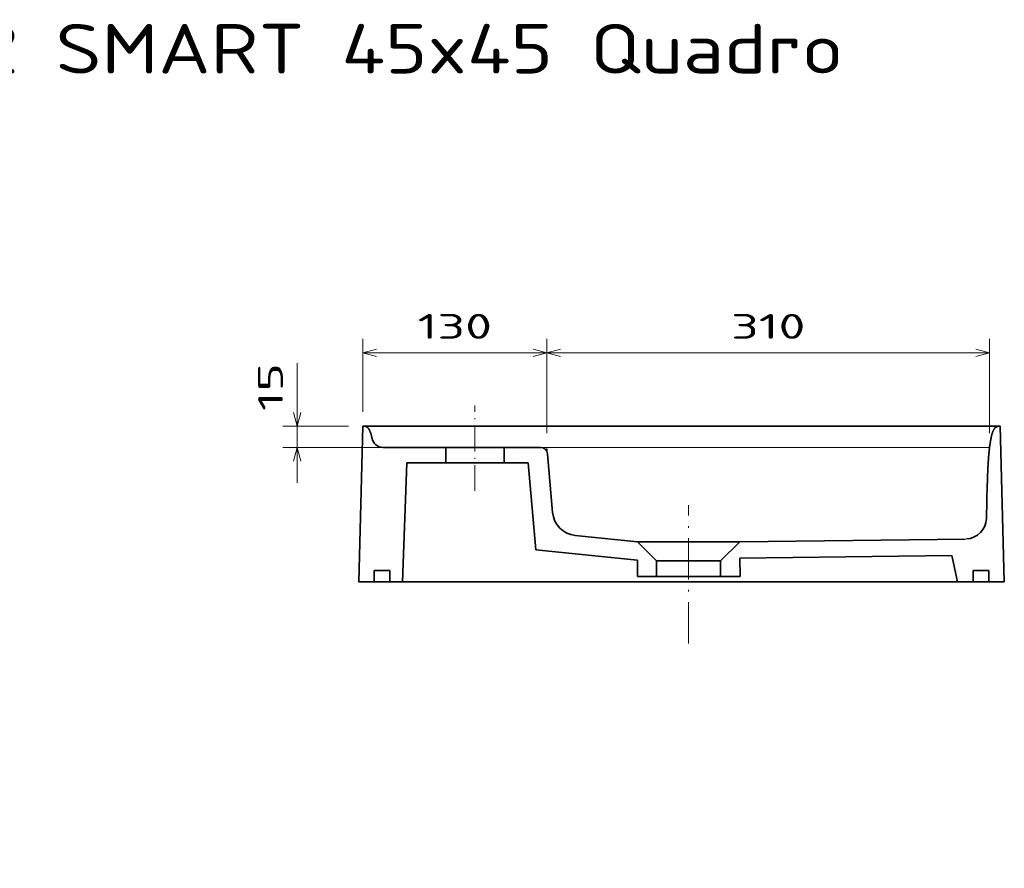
# Model space of a CAD drawing. Extents: x 22 to 366, y 39 to 278.
# Tile 11 of 11: x 194 to 333, y 158 to 278. Entities that reach past the tile are written whole.
import ezdxf
from ezdxf.enums import TextEntityAlignment as Align

# ---------------------------------------------------------------- set-up
doc = ezdxf.new("R2010")
doc.units = 0
doc.linetypes.add('DASHDOT', pattern=[18.5, 12, -3, 0.5, -3])
doc.layers.get('0').update_dxf_attribs({"lineweight": 13})
doc.styles.get("Standard").update_dxf_attribs({"font": 'isocp.shx'})
doc.dimstyles.get("Standard").update_dxf_attribs({"dimtxt": 2.5, "dimasz": 2.5, "dimexe": 1.25, "dimexo": 0.625, "dimtad": 1, "dimcen": 2.5, "dimadec": 0, "dimazin": 0, "dimtfac": 1, "dimtmove": 0, "dimatfit": 0, "dimfxl": 0, "dimarcsym": 0})

# ---------------------------------------------------------------- blocks, each defined once
blk = doc.blocks.new('*D')
at = {"color": 7, "lineweight": 13, "ltscale": 0.252611}
for p, q in [((54.72, 225.6), (54.72, 235.71)), ((56.54, 225.6), (56.54, 235.71)), ((56.54, 225.6), (56.54, 235.71)), ((142.89, 225.6), (142.89, 235.71))]:
    blk.add_line(p, q, dxfattribs=at)
at = {"color": 7, "lineweight": 13}
for p, q in [((41.25, 233.71), (61.54, 233.71)), ((56.54, 233.71), (142.89, 233.71)), ((268.28, 231.09), (242.28, 231.09)), ((330.77, 231.09), (268.28, 231.09)), ((36.74, 201.6), (36.74, 223.6)), ((265.36, 217.76), (231, 217.76)), ((54.14, 117), (54.14, 149.62)), ((145.29, 117.09), (145.29, 149.62)), ((54.14, 147.62), (145.29, 147.62)), ((136.81, 122.81), (159.38, 143.87)), ((113.04, 131.29), (25.24, 131.29)), ((27.24, 40.14), (27.24, 131.29)), ((97.72, 130.72), (40.86, 130.72)), ((117.04, 131.29), (158.58, 131.29)), ((156.58, 84.72), (156.58, 131.29)), ((82.09, 121.03), (103.19, 113.55)), ((95.08, 114.72), (40.86, 114.72)), ((83.9, 73.13), (103.36, 87.38)), ((111.1, 84.72), (158.58, 84.72)), ((83.27, 40.14), (25.24, 40.14))]:
    blk.add_line(p, q, dxfattribs=at)
at = {"color": 7, "lineweight": 13, "ltscale": 0.25832}
blk.add_line((242.28, 222.76), (242.28, 233.09), dxfattribs=at)
at = {"color": 7, "lineweight": 13, "ltscale": 0.33332}
for p, q in [((268.28, 219.76), (268.28, 233.09)), ((268.28, 219.76), (268.28, 233.09)), ((330.77, 219.76), (330.77, 233.09))]:
    blk.add_line(p, q, dxfattribs=at)
at = {"color": 7, "lineweight": 13, "ltscale": 0.422543}
blk.add_line((233, 212.76), (233, 229.66), dxfattribs=at)
at = {"color": 7, "lineweight": 13, "ltscale": 0.449592}
blk.add_line((52.72, 223.6), (34.74, 223.6), dxfattribs=at)
at = {"color": 7, "lineweight": 13, "ltscale": 0.41}
blk.add_line((107.07, 207.2), (107.07, 223.6), dxfattribs=at)
at = {"color": 7, "lineweight": 13, "ltscale": 0.232071}
blk.add_line((240.28, 220.76), (231, 220.76), dxfattribs=at)
at = {"color": 7, "lineweight": 13, "ltscale": 0.435189}
blk.add_line((52.14, 201.6), (34.74, 201.6), dxfattribs=at)
at = {"color": 7, "lineweight": 13, "ltscale": 0.4}
blk.add_line((42.86, 114.72), (42.86, 130.72), dxfattribs=at)
at = {"color": 7, "lineweight": 13}
for points in [[(52.79, 233.19), (54.72, 233.71), (52.79, 234.22)], [(58.47, 234.22), (56.54, 233.71), (58.47, 233.19)], [(58.47, 234.22), (56.54, 233.71), (58.47, 233.19)], [(140.96, 233.19), (142.89, 233.71), (140.96, 234.22)], [(244.21, 231.61), (242.28, 231.09), (244.21, 230.57)], [(266.35, 230.57), (268.28, 231.09), (266.35, 231.61)], [(270.21, 231.61), (268.28, 231.09), (270.21, 230.57)], [(328.84, 230.57), (330.77, 231.09), (328.84, 231.61)], [(37.25, 221.67), (36.74, 223.6), (36.22, 221.67)], [(107.59, 221.67), (107.07, 223.6), (106.55, 221.67)], [(232.48, 222.69), (233, 220.76), (233.51, 222.69)], [(233.51, 215.83), (233, 217.76), (232.48, 215.83)], [(106.55, 209.13), (107.07, 207.2), (107.59, 209.13)], [(36.22, 203.53), (36.74, 201.6), (37.25, 203.53)], [(56.08, 148.14), (54.14, 147.62), (56.08, 147.11)], [(143.36, 147.11), (145.29, 147.62), (143.36, 148.14)], [(27.76, 129.36), (27.24, 131.29), (26.72, 129.36)], [(43.37, 128.79), (42.86, 130.72), (42.34, 128.79)], [(157.1, 129.36), (156.58, 131.29), (156.06, 129.36)], [(143.62, 129.88), (142.56, 128.18), (144.32, 129.12)], [(42.34, 116.65), (42.86, 114.72), (43.37, 116.65)], [(98.58, 115.73), (96.59, 115.89), (98.24, 114.75)], [(101.19, 113.71), (103.19, 113.55), (101.54, 114.68)], [(102.1, 85.83), (103.36, 87.38), (101.49, 86.66)], [(156.06, 86.65), (156.58, 84.72), (157.1, 86.65)], [(97.33, 83.61), (96.08, 82.05), (97.94, 82.78)], [(26.72, 42.07), (27.24, 40.14), (27.76, 42.07)]]:
    blk.add_lwpolyline(points, dxfattribs=at)
for s, p, p2 in [('10', (41.25, 235.71), (48.02, 235.71)), ('430', (94.46, 235.71), (104.97, 235.71)), ('455', (94.46, 149.62), (104.97, 149.62))]:
    blk.add_text(s, height=3.5, dxfattribs=at).set_placement(p, p2, align=Align.FIT)
for s, rotation, p, p2 in [('130', 360, (250.02, 233.09), (260.53, 233.09)), ('310', 360, (294.27, 233.09), (304.78, 233.09)), ('15', 90, (231, 222.89), (231, 229.66)), ('80', 90, (105.07, 212.02), (105.07, 218.79)), ('110', 90, (34.74, 207.35), (34.74, 217.86)), ('40', 43.0214, (153.06, 140.72), (158.01, 145.34)), ('R', 43.0214, (150.11, 137.96), (152.33, 140.03)), ('80', 90, (40.86, 119.33), (40.86, 126.1)), ('%%c', 340.4627, (82.76, 122.92), (85.18, 122.06)), ('35', 340.4627, (86.12, 121.72), (92.51, 119.46)), ('230', 90, (154.58, 102.75), (154.58, 113.26)), ('455', 90, (25.24, 80.46), (25.24, 90.97)), ('45', 36.222, (85.59, 76.85), (91.06, 80.85)), ('%%c', 36.222, (82.72, 74.74), (84.79, 76.26))]:
    blk.add_text(s, height=3.5, rotation=rotation, dxfattribs=at).set_placement(p, p2, align=Align.FIT)
blk = doc.blocks.new('BLOCK106')
at = {"color": 7, "lineweight": 13}
blk.add_text('ART 7412 SMART 45x45 Quadro', height=7, dxfattribs=at).set_placement((-30, -19.71), (133.95, -19.71), align=Align.FIT)
blk = doc.blocks.new('BLOCK108')
at = {"color": 7, "lineweight": 35, "ltscale": 0.275}
for p, q in [((-110, 2.88), (-110, -8.12)), ((-102, -8.12), (-102, -19.12)), ((-110, -419.88), (-110, -430.88)), ((-102, -430.88), (-102, -441.88)), ((-110, -441.88), (-110, -452.88))]:
    blk.add_line(p, q, dxfattribs=at)
at = {"color": 7, "lineweight": 35}
for p, q in [((-110, 2.88), (0, 0)), ((-15, -14.38), (-15, -49.37)), ((-26, -31.05), (-110, -28.12)), ((-15, -84.37), (-15, -125.42)), ((-40.7, -440.89), (-65.09, -440.22)), ((-110, -452.88), (0, -450))]:
    blk.add_line(p, q, dxfattribs=at)
at = {"color": 7, "lineweight": 35, "ltscale": 0.2}
for p, q in [((-110, -8.12), (-102, -8.12)), ((-110, -19.12), (-102, -19.12)), ((-110, -430.88), (-102, -430.88)), ((-110, -441.88), (-102, -441.88))]:
    blk.add_line(p, q, dxfattribs=at)
at = {"color": 7, "lineweight": 35, "ltscale": 0.224998}
blk.add_line((-110, -19.12), (-110, -28.12), dxfattribs=at)
at = {"color": 7, "lineweight": 35, "ltscale": 0.458047}
for p, q in [((-26, -31.05), (-26, -49.37)), ((-26, -84.37), (-26, -102.7))]:
    blk.add_line(p, q, dxfattribs=at)
at = {"color": 7, "lineweight": 35, "ltscale": 0.476971}
blk.add_line((-91.34, -415.91), (-110, -419.88), dxfattribs=at)
at = {"color": 7, "lineweight": 35}
for centre, radius, start, end in [((-7, -14.38), 8, 101.63168, 180), ((-20, -125.42), 5, 275, 360), ((-64.68, -425.23), 15, 183.69881, 268.43848)]:
    blk.add_arc(centre, radius, start, end, dxfattribs=at)
for points, knots in [([(0, 0), (0, -0.81), (0, -1.62), (-0.16, -2.43), (-1.03, -3.84), (-3.37, -5.11), (-4.77, -5.63), (-6.53, -6.11), (-8.61, -6.54)], [0, 0, 0, 0, 0, 0, 26.116159, 26.116159, 26.116159, 47.316003, 47.316003, 47.316003, 47.316003, 47.316003, 47.316003]), ([(0, -450), (0, -449.19), (0, -448.38), (-0.16, -447.57), (-1.06, -446.11), (-3.52, -444.81), (-5.08, -444.25), (-9.18, -443.21), (-14.83, -442.42), (-18.11, -442.07), (-24.37, -441.56), (-31.23, -441.21), (-34.32, -441.08), (-37.48, -440.97), (-40.7, -440.89)], [0, 0, 0, 0, 0, 0, 26.116159, 26.116159, 26.116159, 48.866481, 48.866481, 48.866481, 73.346391, 73.346391, 73.346391, 92.347755, 92.347755, 92.347755, 92.347755, 92.347755, 92.347755])]:
    blk.add_open_spline(points, degree=5, knots=knots, dxfattribs=at)

msp = doc.modelspace()

# ---------------------------------------------------------------- linework, layer by layer
at = {"color": 7, "linetype": 'DASHDOT', "lineweight": 13, "ltscale": 0.301348}
msp.add_line((258.108, 211.624), (258.108, 223.6779), dxfattribs=at)
at = {"color": 7, "lineweight": 35}
for p, q in [((242.2783, 220.7572), (332.2783, 220.7572)), ((295.4983, 204.4434), (327.3594, 204.8211)), ((325.4611, 202.4896), (295.5257, 202.1347)), ((241.7022, 198.7572), (332.8544, 198.7572))]:
    msp.add_line(p, q, dxfattribs=at)
at = {"color": 7, "lineweight": 35, "ltscale": 0.175}
for p, q in [((252.1532, 217.7572), (259.1532, 217.7572)), ((252.1532, 215.5572), (259.1532, 215.5572))]:
    msp.add_line(p, q, dxfattribs=at)
at = {"color": 7, "lineweight": 35, "ltscale": 0.055}
for p, q in [((253.9949, 217.7572), (253.9949, 215.5572)), ((262.2211, 217.7572), (262.2211, 215.5572))]:
    msp.add_line(p, q, dxfattribs=at)
at = {"color": 7, "lineweight": 13}
msp.add_line((267.362, 217.7572), (330.7701, 217.7572), dxfattribs=at)
at = {"color": 7, "lineweight": 13, "ltscale": 0.022908}
msp.add_line((268.3582, 216.8444), (268.2783, 217.7572), dxfattribs=at)
at = {"color": 7, "lineweight": 35, "ltscale": 0.070807}
msp.add_line((262.8176, 215.5572), (265.6499, 215.5572), dxfattribs=at)
at = {"color": 7, "lineweight": 35, "ltscale": 0.308258}
msp.add_line((265.6499, 215.5572), (266.7245, 203.2738), dxfattribs=at)
at = {"color": 7, "lineweight": 35, "ltscale": 0.207863}
msp.add_line((268.3582, 216.8444), (269.0828, 208.5615), dxfattribs=at)
at = {"color": 7, "linetype": 'DASHDOT', "lineweight": 13, "ltscale": 0.487799}
msp.add_line((288.2783, 190.0724), (288.2783, 209.5844), dxfattribs=at)
at = {"color": 7, "lineweight": 35, "ltscale": 0.220853}
msp.add_line((281.0583, 204.4434), (272.2689, 205.3321), dxfattribs=at)
at = {"color": 7, "lineweight": 35, "ltscale": 0.361001}
msp.add_line((281.0583, 204.4434), (295.4983, 204.4434), dxfattribs=at)
at = {"color": 7, "lineweight": 35, "ltscale": 0.095725}
for p, q in [((281.0583, 204.4434), (283.7658, 201.7359)), ((295.4983, 204.4434), (292.7908, 201.7359))]:
    msp.add_line(p, q, dxfattribs=at)
at = {"color": 7, "lineweight": 35, "ltscale": 0.36017}
msp.add_line((281.0583, 201.8246), (266.7245, 203.2738), dxfattribs=at)
at = {"color": 7, "lineweight": 35, "ltscale": 0.057955}
msp.add_line((281.0583, 201.8246), (281.0583, 199.5063), dxfattribs=at)
at = {"color": 7, "lineweight": 35, "ltscale": 0.055738}
for p, q in [((283.7658, 199.5063), (283.7658, 201.7359)), ((292.7908, 199.5063), (292.7908, 201.7359))]:
    msp.add_line(p, q, dxfattribs=at)
at = {"color": 7, "lineweight": 35, "ltscale": 0.225625}
msp.add_line((283.7658, 201.7359), (292.7908, 201.7359), dxfattribs=at)
at = {"color": 7, "lineweight": 35, "ltscale": 0.065714}
msp.add_line((295.5257, 202.1347), (295.5568, 199.5063), dxfattribs=at)
at = {"color": 7, "lineweight": 35, "ltscale": 0.362464}
msp.add_line((295.5568, 199.5063), (281.0583, 199.5063), dxfattribs=at)
at = {"color": 7, "lineweight": 35}
msp.add_arc((272.6268, 208.8715), 3.5575, 185, 264.22652, dxfattribs=at)

# ---------------------------------------------------------------- block references
at = {"lineweight": 0}
msp.add_blockref('BLOCK106', (176.1938, 290.2542), dxfattribs=at)
at = {"lineweight": 0, "xscale": 0.2, "yscale": 0.2, "zscale": 0.2, "rotation": 90.0000000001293}
msp.add_blockref('BLOCK108', (242.2783, 220.7572), dxfattribs=at)

# ---------------------------------------------------------------- dimensions: what is measured, and where the dimension line sits
at = {"color": 0, "lineweight": 0}
for base, p1, p2, angle, text, middle, dimtype in [((27.2424, 131.294), (85.2738, 40.1418), (115.0394, 131.294), 89.999523, '455', (27.2424, 85.7179), 160), ((54.1434, 147.6235), (145.2904, 115.0866), (54.1434, 114.9952), 179.999046, '455', (99.7169, 147.6235), 160), ((156.5787, 84.7179), (115.0394, 131.294), (109.103, 84.7179), 269.998569, '230', (156.5787, 108.006), 160), ((142.891, 233.7067), (56.5428, 223.6022), (142.891, 223.6022), 0, '430', (99.7169, 233.7067), 161), ((56.5428, 233.7067), (54.7202, 223.6022), (56.5428, 223.6022), 0, '10', (44.6387, 233.7067), 161), ((107.0721, 207.2022), (144.7137, 223.6022), (106.9369, 207.2022), 269.998569, '80', (107.0721, 215.4022), 160), ((268.2783, 231.09), (330.7701, 217.7572), (268.2783, 217.7572), 180, '310', (299.5242, 231.09), 161)]:
    dim = msp.add_linear_dim(base=base, p1=p1, p2=p2, angle=angle, text=text, dimstyle='Standard', override={"dimlfac": 5}, dxfattribs=at)
    dim.commit()
    dim.dimension.update_dxf_attribs({"geometry": '*D', "text_midpoint": middle, "dimtype": dimtype})
for p1, p2, middle in [((103.35731, 87.3844), (96.07655, 82.05139), (88.0679, 76.18522)), ((103.1854, 113.5474), (96.5885, 115.8884), (86.9655, 119.3031))]:
    dim = msp.add_diameter_dim_2p(p1=p1, p2=p2, dimstyle='Standard', override={"dimlfac": 5}, dxfattribs=at)
    dim.commit()
    dim.dimension.update_dxf_attribs({"geometry": '*D', "text_midpoint": middle, "dimtype": 163})
dim = msp.add_radius_dim(center=(136.8077, 122.8129), mpoint=(142.5592, 128.1803), text='R40', dimstyle='Standard', override={"dimlfac": 5}, dxfattribs=at)
dim.commit()
dim.dimension.update_dxf_attribs({"geometry": '*D', "text_midpoint": (155.4243, 140.1862), "dimtype": 164})
for base, p1, p2, angle, middle in [((42.8569, 114.7179), (99.7169, 130.7179), (97.077, 114.7179), 269.998569, (42.8569, 122.7179)), ((36.7365, 201.6022), (54.7202, 223.6022), (54.1441, 201.6022), 269.998569, (36.7365, 212.6022)), ((268.2783, 231.09), (242.2783, 220.7572), (268.2783, 217.7572), 359.998092, (255.2783, 231.09)), ((232.9954, 217.7572), (242.2783, 220.7572), (267.362, 217.7572), 269.998569, (232.9954, 226.2729))]:
    dim = msp.add_linear_dim(base=base, p1=p1, p2=p2, angle=angle, dimstyle='Standard', override={"dimlfac": 5}, dxfattribs=at)
    dim.commit()
    dim.dimension.update_dxf_attribs({"geometry": '*D', "text_midpoint": middle, "dimtype": 160})

doc.saveas('drawing.dxf')
